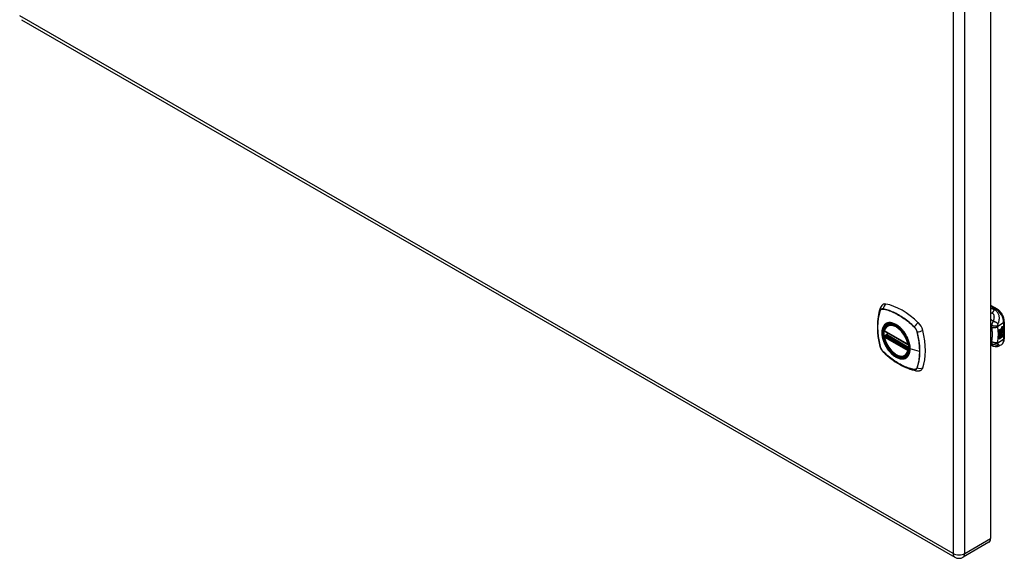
# Model space of a CAD drawing. Header units: inches. Extents: x 96.6 to 114.2, y 31.9 to 58.
# Tile 1 of 3: x 96.6 to 114.2, y 31.9 to 41.5. Entities that reach past the tile are written whole.
import ezdxf

# ---------------------------------------------------------------- set-up
doc = ezdxf.new("R2010")
doc.units = ezdxf.units.IN
doc.header["$MEASUREMENT"] = 0
doc.layers.add('Visible Edges(ANSI)', color=7, linetype='Continuous', lineweight=25)
doc.layers.add('Visible Tangent Edges(ANSI)', color=7, linetype='Continuous', lineweight=25)

msp = doc.modelspace()

# ---------------------------------------------------------------- linework, layer by layer
at = {"layer": 'Visible Edges(ANSI)'}
for p, q in [((113.999, 48.205), (113.999, 32.254)), ((96.654, 41.541), (113.36, 31.92)), ((113.999, 36.429), (114.114, 36.363)), ((114.245, 36.136), (114.245, 35.83)), ((112.105, 35.967), (112.519, 35.729)), ((112.161, 36.072), (112.172, 36.078)), ((114.154, 35.991), (114.192, 36.012)), ((114.154, 35.976), (114.191, 35.997)), ((114.192, 35.997), (114.154, 35.975)), ((114.154, 35.972), (114.192, 35.994)), ((114.154, 35.975), (114.154, 35.991)), ((114.154, 35.958), (114.195, 35.981)), ((114.197, 35.981), (114.154, 35.956)), ((114.154, 35.954), (114.201, 35.981)), ((114.154, 35.956), (114.154, 35.972)), ((114.154, 35.939), (114.191, 35.96)), ((114.154, 35.917), (114.154, 35.954)), ((114.192, 35.96), (114.155, 35.938)), ((114.178, 35.931), (114.192, 35.951)), ((114.191, 36.004), (114.194, 36.006)), ((114.191, 35.997), (114.191, 36.004)), ((114.192, 36.003), (114.191, 36.004)), ((114.192, 35.997), (114.191, 35.997)), ((114.191, 35.983), (114.191, 35.994)), ((114.192, 35.982), (114.191, 35.983)), ((114.191, 35.973), (114.196, 35.978)), ((114.191, 35.96), (114.191, 35.973)), ((114.192, 35.972), (114.191, 35.973)), ((114.192, 35.96), (114.191, 35.96)), ((114.195, 36.005), (114.192, 36.003)), ((114.192, 36.003), (114.192, 35.997)), ((114.192, 35.994), (114.192, 35.982)), ((114.192, 35.982), (114.197, 35.981)), ((114.201, 35.981), (114.192, 35.972)), ((114.192, 35.972), (114.192, 35.96)), ((114.194, 35.997), (114.218, 36.006)), ((114.219, 36.006), (114.194, 35.996)), ((114.195, 36.005), (114.194, 36.006)), ((114.194, 36.002), (114.198, 36.004)), ((114.194, 35.996), (114.194, 36.002)), ((114.194, 35.993), (114.206, 35.987)), ((114.194, 35.984), (114.194, 35.993)), ((114.194, 35.984), (114.201, 35.982)), ((114.202, 35.982), (114.194, 35.984)), ((114.194, 35.971), (114.202, 35.981)), ((114.194, 35.965), (114.205, 35.978)), ((114.206, 35.977), (114.194, 35.962)), ((114.194, 35.962), (114.194, 35.971)), ((114.198, 36.006), (114.197, 36.007)), ((114.2, 36.026), (114.198, 36.027)), ((114.199, 36.024), (114.198, 36.024)), ((114.2, 36.008), (114.198, 36.009)), ((114.198, 36.004), (114.198, 36.006)), ((114.202, 35.982), (114.201, 35.982)), ((114.202, 36.037), (114.218, 36.043)), ((114.202, 36.019), (114.218, 36.025)), ((114.202, 35.981), (114.202, 35.982)), ((114.203, 36.044), (114.219, 36.05)), ((114.219, 36.042), (114.203, 36.036)), ((114.219, 36.024), (114.203, 36.018)), ((114.204, 35.957), (114.203, 35.958)), ((114.204, 35.944), (114.204, 35.957)), ((114.206, 35.977), (114.205, 35.978)), ((114.205, 35.978), (114.218, 35.972)), ((114.206, 35.987), (114.219, 36.002)), ((114.219, 35.971), (114.206, 35.977)), ((114.207, 35.946), (114.207, 35.965)), ((114.208, 35.946), (114.207, 35.946)), ((114.208, 35.966), (114.208, 35.946)), ((114.209, 36.027), (114.219, 36.031)), ((114.209, 36.009), (114.219, 36.013)), ((114.209, 35.984), (114.218, 35.994)), ((114.209, 35.983), (114.209, 35.984)), ((114.21, 35.984), (114.209, 35.984)), ((114.21, 35.982), (114.209, 35.983)), ((114.219, 35.993), (114.21, 35.984)), ((114.21, 35.984), (114.21, 35.982)), ((114.21, 35.982), (114.219, 35.98)), ((114.214, 35.965), (114.218, 35.968)), ((114.218, 36.043), (114.218, 36.049)), ((114.219, 36.042), (114.218, 36.043)), ((114.218, 36.025), (114.218, 36.031)), ((114.219, 36.024), (114.218, 36.025)), ((114.218, 36.006), (114.218, 36.012)), ((114.219, 36.006), (114.218, 36.006)), ((114.218, 35.994), (114.218, 36)), ((114.219, 35.993), (114.218, 35.994)), ((114.218, 35.972), (114.218, 35.981)), ((114.219, 35.971), (114.218, 35.972)), ((114.219, 36.05), (114.219, 36.042)), ((114.219, 36.031), (114.219, 36.024)), ((114.219, 36.013), (114.219, 36.006)), ((114.219, 36.002), (114.219, 35.993)), ((114.219, 35.98), (114.219, 35.971)), ((112.105, 35.872), (112.119, 35.88)), ((112.124, 35.891), (112.124, 35.894)), ((112.13, 35.906), (112.171, 35.929)), ((114.155, 35.938), (114.154, 35.938)), ((114.154, 35.918), (114.165, 35.918)), ((114.154, 35.884), (114.178, 35.917)), ((114.166, 35.917), (114.154, 35.917)), ((114.154, 35.9), (114.166, 35.917)), ((114.18, 35.916), (114.154, 35.881)), ((114.154, 35.827), (114.154, 35.9)), ((114.154, 35.881), (114.169, 35.89)), ((114.154, 35.881), (114.154, 35.882)), ((114.154, 35.829), (114.168, 35.837)), ((114.169, 35.836), (114.154, 35.827)), ((114.155, 35.938), (114.178, 35.931)), ((114.166, 35.917), (114.165, 35.918)), ((114.168, 35.837), (114.168, 35.889)), ((114.169, 35.836), (114.168, 35.837)), ((114.169, 35.89), (114.169, 35.836)), ((114.171, 35.891), (114.186, 35.9)), ((114.171, 35.837), (114.171, 35.891)), ((114.171, 35.839), (114.185, 35.847)), ((114.186, 35.846), (114.171, 35.837)), ((114.18, 35.916), (114.178, 35.917)), ((114.178, 35.917), (114.192, 35.914)), ((114.193, 35.913), (114.18, 35.916)), ((114.185, 35.847), (114.185, 35.899)), ((114.186, 35.846), (114.185, 35.847)), ((114.186, 35.9), (114.186, 35.846)), ((114.188, 35.909), (114.193, 35.913)), ((114.202, 35.909), (114.188, 35.909)), ((114.189, 35.93), (114.194, 35.937)), ((114.19, 35.93), (114.189, 35.93)), ((114.189, 35.91), (114.201, 35.91)), ((114.189, 35.901), (114.202, 35.909)), ((114.189, 35.847), (114.189, 35.901)), ((114.189, 35.849), (114.202, 35.857)), ((114.204, 35.856), (114.189, 35.847)), ((114.196, 35.937), (114.19, 35.93)), ((114.19, 35.93), (114.211, 35.924)), ((114.193, 35.913), (114.192, 35.914)), ((114.196, 35.937), (114.194, 35.937)), ((114.199, 35.944), (114.198, 35.945)), ((114.202, 35.909), (114.201, 35.91)), ((114.202, 35.857), (114.202, 35.91)), ((114.204, 35.909), (114.202, 35.91)), ((114.202, 35.91), (114.225, 35.909)), ((114.204, 35.856), (114.202, 35.857)), ((114.203, 35.92), (114.209, 35.925)), ((114.204, 35.92), (114.203, 35.92)), ((114.211, 35.924), (114.204, 35.92)), ((114.204, 35.92), (114.226, 35.908)), ((114.204, 35.909), (114.204, 35.856)), ((114.226, 35.908), (114.204, 35.909)), ((114.045, 35.699), (113.999, 35.717)), ((114.048, 35.698), (114.045, 35.699)), ((114.192, 35.724), (114.152, 35.701)), ((112.474, 35.529), (112.484, 35.535)), ((113.969, 32.187), (113.506, 31.92))]:
    msp.add_line(p, q, dxfattribs=at)
at = {"layer": 'Visible Edges(ANSI)', "flags": 128}
for points in [[(112.024, 36.376), (112.012, 36.339), (112.002, 36.301), (111.993, 36.263), (111.986, 36.223), (111.981, 36.182), (111.977, 36.141), (111.975, 36.099), (111.974, 36.056), (111.975, 36.013), (111.977, 35.969), (111.981, 35.924), (111.986, 35.879), (111.993, 35.834), (112.001, 35.788), (112.01, 35.742), (112.021, 35.696)], [(112.068, 36.439), (112.06, 36.432), (112.053, 36.424), (112.041, 36.408), (112.031, 36.392), (112.024, 36.376)], [(114.245, 36.136), (114.244, 36.152), (114.242, 36.168), (114.239, 36.185), (114.235, 36.201), (114.229, 36.218), (114.223, 36.234), (114.215, 36.25), (114.207, 36.266), (114.198, 36.281), (114.187, 36.295), (114.177, 36.309), (114.165, 36.322), (114.153, 36.334), (114.14, 36.345), (114.127, 36.354), (114.114, 36.363)], [(112.099, 35.98), (112.103, 35.995), (112.109, 36.009), (112.115, 36.022), (112.122, 36.035), (112.131, 36.046), (112.14, 36.055), (112.15, 36.064), (112.161, 36.072)], [(112.415, 35.99), (112.434, 35.968), (112.451, 35.945), (112.468, 35.921), (112.483, 35.895), (112.497, 35.87), (112.51, 35.843), (112.521, 35.817), (112.531, 35.79)], [(112.474, 35.529), (112.462, 35.523), (112.45, 35.519), (112.437, 35.516), (112.424, 35.514), (112.411, 35.513), (112.397, 35.514), (112.382, 35.516), (112.368, 35.52), (112.354, 35.524), (112.339, 35.53), (112.324, 35.537), (112.309, 35.545), (112.295, 35.554), (112.28, 35.564), (112.266, 35.576), (112.252, 35.588), (112.238, 35.601), (112.225, 35.615), (112.212, 35.629), (112.199, 35.645), (112.187, 35.661), (112.175, 35.677), (112.164, 35.694), (112.154, 35.712), (112.144, 35.73), (112.135, 35.748), (112.127, 35.766), (112.12, 35.785), (112.113, 35.804), (112.108, 35.822), (112.103, 35.841), (112.099, 35.859)], [(112.119, 35.88), (112.121, 35.882), (112.123, 35.885), (112.124, 35.888), (112.124, 35.891)], [(114.192, 35.724), (114.205, 35.733), (114.216, 35.744), (114.225, 35.756), (114.233, 35.77), (114.238, 35.784), (114.242, 35.799), (114.244, 35.814), (114.245, 35.83)], [(112.021, 35.696), (112.025, 35.682), (112.031, 35.668), (112.037, 35.654), (112.044, 35.641), (112.051, 35.629), (112.06, 35.617), (112.07, 35.605), (112.08, 35.594)], [(112.08, 35.594), (112.115, 35.562), (112.15, 35.53), (112.185, 35.501), (112.221, 35.472), (112.257, 35.445), (112.294, 35.42), (112.331, 35.396), (112.368, 35.374), (112.405, 35.353), (112.443, 35.334), (112.481, 35.317), (112.518, 35.301), (112.556, 35.288), (112.594, 35.276), (112.632, 35.266), (112.67, 35.258)], [(114.152, 35.701), (114.143, 35.696), (114.134, 35.692), (114.124, 35.69), (114.114, 35.688), (114.104, 35.687), (114.094, 35.686), (114.085, 35.687), (114.076, 35.689), (114.073, 35.69), (114.07, 35.69), (114.066, 35.691), (114.06, 35.693), (114.054, 35.695), (114.048, 35.698)], [(112.67, 35.258), (112.687, 35.256), (112.706, 35.256), (112.725, 35.259), (112.735, 35.261), (112.745, 35.264)]]:
    msp.add_lwpolyline(points, dxfattribs=at)
at = {"layer": 'Visible Edges(ANSI)'}
for centre, radius, start, end in [((112.111, 35.977), 0.0118, 166.5789, 240.064), ((112.111, 35.861), 0.0118, 119.936, 190.602), ((112.136, 35.895), 0.0118, 119.936, 187.8207), ((112.525, 35.739), 0.0118, 240.064, 282.6676), ((113.433, 32.047), 0.146, 240.064, 299.936)]:
    msp.add_arc(centre, radius, start, end, dxfattribs=at)
for centre, major_axis, start_param, end_param in [((112.164, 36.291), (-0.088, 0.154), 5.827357, 6.382176), ((112.415, 35.293), (-0.639, 1.109), 5.172085, 5.827357), ((112.311, 35.796), (0.157, -0.273), 2.362013, 7.062765), ((112.666, 36.002), (0.088, -0.154), 1.114968, 2.030492), ((111.928, 36.137), (-0.639, 1.109), 3.601288, 4.256561), ((114.202, 36.02), (-0.008, -0.0139), 5.599531, 6.283185), ((114.206, 35.956), (-0.011, -0.0191), 5.44239, 6.249461), ((114.207, 35.955), (-0.011, -0.0191), 5.27034, 6.249461), ((114.203, 36.019), (-0.008, -0.0139), 5.474827, 6.308913), ((114.207, 35.955), (-0.0099, -0.0173), 5.328451, 6.266738), ((114.198, 36.035), (0.00349, 0.00607), 1.10591, 2.348655), ((114.204, 36.039), (-0.0082, -0.0142), 5.490247, 6.612005), ((114.198, 36.017), (0.00337, 0.00586), 1.080045, 2.345144), ((114.204, 36.02), (-0.008, -0.0139), 5.486737, 6.497871), ((114.2, 35.953), (0.00506, 0.00878), 1.199629, 2.268394), ((114.201, 35.952), (-0.00364, -0.00633), 4.818058, 5.834093), ((114.201, 36.027), (0.0096, 0.0166), 0.591478, 1.10591), ((114.203, 36.039), (-0.0082, -0.0142), 0.086325, 0.32882), ((114.2, 36.008), (0.0096, 0.0166), 0.846591, 1.080045), ((114.203, 36.021), (-0.008, -0.0139), 0.088333, 0.214686), ((114.203, 35.954), (-0.00559, -0.00971), 5.834093, 6.283185), ((114.199, 36.032), (0.002, 0.00347), 1.194468, 2.460773), ((114.203, 36.035), (-0.00419, -0.00728), 5.602365, 6.283185), ((114.199, 36.014), (0.002, 0.00347), 1.194614, 2.459504), ((114.203, 36.016), (-0.00419, -0.00728), 5.601097, 6.283185), ((114.203, 35.948), (0.0094, 0.0163), 0.3673, 1.199629), ((114.2, 35.952), (0.00318, 0.00552), 0.285255, 1.676465), ((114.202, 35.951), (-0.00364, -0.00633), 4.818058, 5.834093), ((114.205, 35.954), (-0.00559, -0.00971), 5.834093, 6.944434), ((114.201, 36.03), (0.00409, 0.00711), 0.608795, 1.194468), ((114.201, 36.032), (-0.002, -0.00347), 4.33606, 5.602365), ((114.204, 36.034), (-0.00419, -0.00728), 5.602365, 6.501309), ((114.201, 36.012), (0.00409, 0.00711), 0.608932, 1.194614), ((114.201, 36.013), (-0.002, -0.00347), 4.336206, 5.601097), ((114.204, 36.015), (-0.00419, -0.00728), 5.601097, 6.50115), ((114.202, 35.951), (0.00318, 0.00552), 0.285255, 1.676465), ((114.202, 36.029), (-0.00409, -0.00711), 3.750388, 4.33606), ((114.202, 36.011), (-0.00409, -0.00711), 3.750524, 4.336206), ((114.212, 36.054), (-0.0155, -0.0269), 0.234705, 0.623342), ((114.213, 36.036), (-0.0155, -0.0269), 0.217964, 0.608932), ((114.208, 35.951), (0.0066, 0.0114), 3.865099, 5.348557), ((114.209, 35.951), (0.00319, 0.00555), 3.637533, 5.053908), ((114.21, 35.95), (-0.0066, -0.0114), 0.723506, 2.206964), ((114.2, 35.951), (0.0102, 0.0177), 5.053908, 5.889616), ((114.189, 35.943), (0.0202, 0.0351), 5.348557, 5.747216), ((114.191, 35.942), (-0.0202, -0.0351), 2.206964, 2.656801), ((114.209, 35.962), (-0.0132, -0.023), 0.05511, 0.723506), ((114.21, 35.961), (-0.0132, -0.023), 6.266738, 7.006692), ((112.666, 35.422), (0.088, -0.154), 6.184194, 6.742881), ((113.896, 32.313), (0.073, -0.127), 0, 0.787332)]:
    msp.add_ellipse(centre, major_axis=major_axis, ratio=0.578093, start_param=start_param, end_param=end_param, dxfattribs=at)
msp.add_ellipse((112.307, 35.794), major_axis=(-0.16, 0.277), ratio=0.578093, dxfattribs=at)
at = {"layer": 'Visible Tangent Edges(ANSI)'}
for p, q in [((113.33, 47.938), (113.33, 31.987)), ((113.537, 31.987), (113.537, 47.938)), ((113.33, 31.987), (96.624, 41.608)), ((112.025, 36.331), (112.025, 36.331)), ((112.076, 36.361), (112.077, 36.361)), ((113.999, 36.416), (114.094, 36.361)), ((114.094, 36.361), (114.071, 36.348)), ((112.516, 35.734), (112.102, 35.973)), ((112.631, 36.042), (112.631, 36.042)), ((112.683, 35.952), (112.683, 35.952)), ((114.126, 36.058), (114.233, 36.12)), ((114.197, 35.946), (114.196, 35.947)), ((114.198, 36.03), (114.197, 36.03)), ((114.198, 36.011), (114.197, 36.012)), ((114.198, 35.953), (114.197, 35.953)), ((114.2, 36.034), (114.198, 36.035)), ((114.2, 36.016), (114.198, 36.016)), ((114.203, 36.036), (114.202, 36.037)), ((114.203, 36.018), (114.202, 36.019)), ((114.219, 35.954), (114.218, 35.954)), ((114.233, 36.12), (114.233, 35.814)), ((112.102, 35.857), (112.516, 35.618)), ((112.111, 35.871), (112.122, 35.878)), ((112.525, 35.633), (112.111, 35.871)), ((112.122, 35.878), (112.532, 35.642)), ((112.533, 35.658), (112.13, 35.89)), ((112.136, 35.905), (112.174, 35.927)), ((112.533, 35.676), (112.136, 35.905)), ((114.015, 35.779), (113.999, 35.786)), ((114.233, 35.814), (114.126, 35.752)), ((114.209, 35.939), (114.208, 35.94)), ((112.025, 35.69), (112.025, 35.69)), ((112.077, 35.6), (112.076, 35.6)), ((112.531, 35.637), (112.525, 35.633)), ((112.729, 35.605), (112.558, 35.648)), ((112.631, 35.281), (112.631, 35.281)), ((112.683, 35.311), (112.683, 35.311)), ((113.537, 31.987), (113.999, 32.254))]:
    msp.add_line(p, q, dxfattribs=at)
at = {"layer": 'Visible Tangent Edges(ANSI)', "flags": 128}
for points in [[(112.024, 36.333), (112.017, 36.312), (112.01, 36.289), (112.004, 36.266), (111.998, 36.243), (111.994, 36.219), (111.989, 36.194), (111.986, 36.169), (111.983, 36.143), (111.981, 36.118), (111.979, 36.091), (111.978, 36.065), (111.978, 36.037), (111.978, 36.01), (111.979, 35.982), (111.981, 35.954), (111.983, 35.926), (111.986, 35.897), (111.99, 35.868), (111.994, 35.839), (111.999, 35.81), (112.004, 35.78), (112.01, 35.75), (112.017, 35.721), (112.024, 35.691)], [(112.025, 35.69), (112.017, 35.72), (112.011, 35.75), (112.005, 35.78), (111.999, 35.809), (111.994, 35.839), (111.99, 35.868), (111.987, 35.897), (111.984, 35.925), (111.981, 35.954), (111.98, 35.982), (111.979, 36.009), (111.979, 36.037), (111.979, 36.064), (111.98, 36.09), (111.981, 36.117), (111.984, 36.142), (111.987, 36.168), (111.99, 36.193), (111.994, 36.217), (111.999, 36.241), (112.005, 36.265), (112.011, 36.287), (112.017, 36.31), (112.025, 36.331)], [(112.077, 36.364), (112.073, 36.364), (112.071, 36.365), (112.068, 36.365), (112.065, 36.365), (112.062, 36.365), (112.059, 36.364), (112.056, 36.364), (112.054, 36.363), (112.051, 36.363), (112.049, 36.362), (112.046, 36.361), (112.044, 36.359), (112.042, 36.358), (112.04, 36.356), (112.038, 36.355), (112.036, 36.353), (112.034, 36.351), (112.032, 36.349), (112.03, 36.346), (112.029, 36.344), (112.027, 36.342), (112.026, 36.339), (112.025, 36.336), (112.024, 36.333)], [(112.025, 36.331), (112.026, 36.334), (112.027, 36.337), (112.028, 36.34), (112.03, 36.342), (112.031, 36.344), (112.033, 36.346), (112.035, 36.349), (112.036, 36.35), (112.038, 36.352), (112.04, 36.354), (112.042, 36.355), (112.045, 36.357), (112.047, 36.358), (112.049, 36.359), (112.052, 36.36), (112.054, 36.361), (112.057, 36.361), (112.059, 36.362), (112.062, 36.362), (112.065, 36.362), (112.068, 36.362), (112.07, 36.362), (112.073, 36.362), (112.076, 36.361)], [(112.632, 36.044), (112.61, 36.065), (112.587, 36.086), (112.564, 36.106), (112.541, 36.125), (112.518, 36.144), (112.495, 36.162), (112.472, 36.18), (112.448, 36.197), (112.424, 36.213), (112.401, 36.228), (112.377, 36.243), (112.354, 36.257), (112.33, 36.27), (112.307, 36.282), (112.283, 36.294), (112.26, 36.305), (112.236, 36.315), (112.213, 36.324), (112.19, 36.333), (112.167, 36.341), (112.144, 36.348), (112.121, 36.354), (112.099, 36.359), (112.077, 36.364)], [(112.077, 36.361), (112.099, 36.357), (112.121, 36.352), (112.144, 36.346), (112.167, 36.339), (112.19, 36.331), (112.213, 36.323), (112.236, 36.313), (112.26, 36.303), (112.283, 36.293), (112.306, 36.281), (112.33, 36.269), (112.353, 36.255), (112.377, 36.242), (112.4, 36.227), (112.424, 36.211), (112.447, 36.195), (112.471, 36.179), (112.494, 36.161), (112.517, 36.143), (112.54, 36.124), (112.563, 36.104), (112.586, 36.084), (112.609, 36.063), (112.631, 36.042)], [(114.071, 36.348), (114.068, 36.349), (114.065, 36.35), (114.062, 36.351), (114.059, 36.353), (114.056, 36.354), (114.053, 36.355), (114.05, 36.356), (114.047, 36.357), (114.044, 36.358), (114.041, 36.36), (114.038, 36.361), (114.035, 36.362), (114.032, 36.363), (114.029, 36.364), (114.026, 36.366), (114.023, 36.367), (114.02, 36.368), (114.017, 36.369), (114.014, 36.37), (114.011, 36.372), (114.008, 36.373), (114.005, 36.374), (114.002, 36.375), (113.999, 36.376)], [(113.999, 36.301), (114, 36.3), (114.001, 36.3), (114.003, 36.299), (114.004, 36.299), (114.005, 36.298), (114.006, 36.298), (114.008, 36.297), (114.009, 36.297), (114.01, 36.296), (114.011, 36.296), (114.012, 36.295), (114.014, 36.295), (114.015, 36.295), (114.016, 36.294), (114.017, 36.294), (114.018, 36.293), (114.02, 36.293), (114.021, 36.292), (114.022, 36.292), (114.023, 36.291), (114.024, 36.291), (114.026, 36.29), (114.027, 36.29), (114.028, 36.289)], [(114.071, 36.348), (114.069, 36.346), (114.067, 36.345), (114.065, 36.343), (114.063, 36.341), (114.061, 36.339), (114.059, 36.337), (114.057, 36.335), (114.055, 36.333), (114.054, 36.33), (114.052, 36.328), (114.05, 36.325), (114.048, 36.323), (114.046, 36.32), (114.044, 36.318), (114.043, 36.315), (114.041, 36.312), (114.039, 36.31), (114.037, 36.307), (114.036, 36.304), (114.034, 36.301), (114.033, 36.298), (114.031, 36.295), (114.03, 36.292), (114.028, 36.289)], [(114.134, 36.096), (114.137, 36.104), (114.141, 36.113), (114.144, 36.122), (114.146, 36.131), (114.149, 36.14), (114.151, 36.15), (114.153, 36.159), (114.154, 36.169), (114.155, 36.179), (114.156, 36.189), (114.156, 36.2), (114.156, 36.211), (114.154, 36.222), (114.152, 36.234), (114.15, 36.246), (114.146, 36.258), (114.141, 36.271), (114.135, 36.284), (114.127, 36.296), (114.119, 36.309), (114.108, 36.32), (114.097, 36.331), (114.084, 36.34), (114.071, 36.348)], [(114.046, 36.143), (114.044, 36.145), (114.042, 36.146), (114.04, 36.147), (114.038, 36.149), (114.036, 36.15), (114.034, 36.151), (114.032, 36.153), (114.03, 36.154), (114.028, 36.155), (114.026, 36.157), (114.024, 36.158), (114.022, 36.159), (114.02, 36.161), (114.019, 36.162), (114.017, 36.163), (114.015, 36.165), (114.013, 36.166), (114.011, 36.167), (114.009, 36.169), (114.007, 36.17), (114.005, 36.171), (114.003, 36.173), (114.001, 36.174), (113.999, 36.175)], [(114.046, 36.143), (114.044, 36.14), (114.042, 36.137), (114.041, 36.134), (114.039, 36.131), (114.038, 36.129), (114.036, 36.126), (114.035, 36.123), (114.033, 36.12), (114.032, 36.117), (114.031, 36.114), (114.029, 36.111), (114.028, 36.108), (114.027, 36.104), (114.025, 36.101), (114.024, 36.097), (114.023, 36.094), (114.022, 36.091), (114.021, 36.087), (114.02, 36.084), (114.019, 36.081), (114.018, 36.078), (114.018, 36.074), (114.017, 36.071), (114.016, 36.068)], [(114.028, 36.289), (114.034, 36.287), (114.039, 36.283), (114.044, 36.279), (114.048, 36.274), (114.051, 36.268), (114.054, 36.263), (114.056, 36.257), (114.058, 36.25), (114.059, 36.244), (114.06, 36.238), (114.06, 36.231), (114.061, 36.224), (114.061, 36.218), (114.06, 36.211), (114.06, 36.204), (114.059, 36.198), (114.058, 36.191), (114.057, 36.184), (114.056, 36.177), (114.054, 36.17), (114.052, 36.164), (114.05, 36.157), (114.048, 36.15), (114.046, 36.143)], [(114.134, 36.096), (114.132, 36.098), (114.129, 36.1), (114.127, 36.102), (114.124, 36.105), (114.121, 36.107), (114.118, 36.109), (114.114, 36.112), (114.111, 36.114), (114.107, 36.117), (114.103, 36.119), (114.099, 36.121), (114.095, 36.123), (114.091, 36.126), (114.087, 36.128), (114.083, 36.13), (114.078, 36.132), (114.074, 36.134), (114.07, 36.135), (114.066, 36.137), (114.061, 36.138), (114.057, 36.14), (114.053, 36.141), (114.05, 36.142), (114.046, 36.143)], [(112.112, 36.091), (112.103, 36.083), (112.094, 36.074), (112.087, 36.064), (112.08, 36.053), (112.074, 36.042), (112.069, 36.029), (112.064, 36.016), (112.06, 36.002), (112.057, 35.987), (112.055, 35.971), (112.054, 35.955), (112.054, 35.939), (112.054, 35.922), (112.055, 35.904), (112.057, 35.886), (112.06, 35.868), (112.064, 35.85), (112.069, 35.831), (112.074, 35.812), (112.08, 35.793), (112.087, 35.775), (112.094, 35.756), (112.103, 35.738), (112.112, 35.719)], [(112.555, 35.65), (112.55, 35.592), (112.533, 35.543), (112.505, 35.506), (112.469, 35.482), (112.425, 35.472), (112.375, 35.478), (112.322, 35.497), (112.269, 35.531), (112.217, 35.577), (112.169, 35.632), (112.128, 35.695), (112.095, 35.762), (112.072, 35.832), (112.06, 35.899), (112.058, 35.962), (112.069, 36.016), (112.09, 36.061), (112.121, 36.093), (112.161, 36.111), (112.207, 36.115), (112.258, 36.104), (112.312, 36.079), (112.365, 36.04), (112.415, 35.99)], [(112.145, 36.111), (112.143, 36.11), (112.142, 36.109), (112.14, 36.109), (112.139, 36.108), (112.137, 36.107), (112.136, 36.107), (112.134, 36.106), (112.133, 36.105), (112.132, 36.105), (112.13, 36.104), (112.129, 36.103), (112.127, 36.102), (112.126, 36.101), (112.125, 36.101), (112.123, 36.1), (112.122, 36.099), (112.121, 36.098), (112.119, 36.097), (112.118, 36.096), (112.117, 36.095), (112.115, 36.094), (112.114, 36.093), (112.113, 36.092), (112.112, 36.091)], [(112.467, 35.925), (112.455, 35.942), (112.443, 35.959), (112.431, 35.975), (112.418, 35.99), (112.405, 36.005), (112.391, 36.019), (112.378, 36.032), (112.364, 36.044), (112.349, 36.056), (112.335, 36.067), (112.321, 36.076), (112.306, 36.085), (112.291, 36.093), (112.277, 36.1), (112.262, 36.106), (112.248, 36.111), (112.234, 36.115), (112.22, 36.117), (112.207, 36.119), (112.193, 36.119), (112.181, 36.119), (112.168, 36.117), (112.156, 36.114), (112.145, 36.111)], [(112.631, 36.042), (112.634, 36.039), (112.637, 36.036), (112.64, 36.033), (112.643, 36.029), (112.646, 36.026), (112.648, 36.023), (112.651, 36.019), (112.654, 36.016), (112.656, 36.012), (112.658, 36.008), (112.661, 36.004), (112.663, 36.001), (112.665, 35.997), (112.667, 35.993), (112.669, 35.989), (112.671, 35.985), (112.673, 35.981), (112.675, 35.977), (112.676, 35.973), (112.678, 35.969), (112.679, 35.965), (112.681, 35.96), (112.682, 35.956), (112.683, 35.952)], [(112.685, 35.952), (112.684, 35.957), (112.683, 35.961), (112.682, 35.965), (112.68, 35.969), (112.679, 35.973), (112.677, 35.977), (112.675, 35.981), (112.673, 35.986), (112.671, 35.99), (112.669, 35.994), (112.667, 35.998), (112.665, 36.002), (112.663, 36.006), (112.66, 36.009), (112.658, 36.013), (112.655, 36.017), (112.653, 36.021), (112.65, 36.024), (112.647, 36.028), (112.644, 36.031), (112.641, 36.034), (112.638, 36.038), (112.635, 36.041), (112.632, 36.044)], [(112.683, 35.952), (112.687, 35.937), (112.69, 35.922), (112.694, 35.907), (112.697, 35.892), (112.7, 35.877), (112.703, 35.862), (112.706, 35.848), (112.709, 35.833), (112.711, 35.818), (112.713, 35.803), (112.716, 35.789), (112.718, 35.774), (112.719, 35.76), (112.721, 35.745), (112.723, 35.731), (112.724, 35.717), (112.725, 35.702), (112.726, 35.688), (112.727, 35.674), (112.728, 35.66), (112.728, 35.646), (112.729, 35.632), (112.729, 35.619), (112.729, 35.605)], [(112.685, 35.31), (112.692, 35.331), (112.699, 35.354), (112.705, 35.377), (112.71, 35.4), (112.715, 35.424), (112.719, 35.449), (112.723, 35.474), (112.726, 35.499), (112.728, 35.525), (112.729, 35.551), (112.73, 35.578), (112.731, 35.605), (112.73, 35.632), (112.729, 35.66), (112.728, 35.688), (112.725, 35.717), (112.723, 35.746), (112.719, 35.775), (112.715, 35.804), (112.71, 35.833), (112.705, 35.863), (112.699, 35.893), (112.692, 35.922), (112.685, 35.952)], [(113.999, 36.043), (114, 36.042), (114, 36.042), (114.001, 36.041), (114.002, 36.041), (114.002, 36.041), (114.003, 36.04), (114.004, 36.04), (114.004, 36.039), (114.005, 36.039), (114.006, 36.038), (114.006, 36.038), (114.007, 36.037), (114.008, 36.037), (114.008, 36.037), (114.009, 36.036), (114.01, 36.036), (114.01, 36.035), (114.011, 36.035), (114.012, 36.034), (114.012, 36.034), (114.013, 36.034), (114.013, 36.033), (114.014, 36.033), (114.015, 36.032)], [(114.016, 36.068), (114.016, 36.066), (114.016, 36.065), (114.015, 36.063), (114.015, 36.061), (114.015, 36.06), (114.015, 36.058), (114.015, 36.056), (114.014, 36.055), (114.014, 36.053), (114.014, 36.051), (114.014, 36.05), (114.014, 36.048), (114.014, 36.047), (114.014, 36.046), (114.014, 36.044), (114.014, 36.043), (114.014, 36.041), (114.014, 36.04), (114.014, 36.039), (114.014, 36.037), (114.014, 36.036), (114.014, 36.035), (114.015, 36.033), (114.015, 36.032)], [(114.125, 36.045), (114.122, 36.043), (114.118, 36.04), (114.114, 36.038), (114.11, 36.036), (114.106, 36.034), (114.101, 36.032), (114.096, 36.03), (114.091, 36.028), (114.086, 36.027), (114.081, 36.025), (114.075, 36.024), (114.07, 36.024), (114.065, 36.023), (114.059, 36.023), (114.054, 36.023), (114.049, 36.023), (114.044, 36.024), (114.039, 36.024), (114.034, 36.025), (114.03, 36.026), (114.026, 36.027), (114.022, 36.029), (114.018, 36.03), (114.015, 36.032)], [(114.015, 36.032), (114.016, 36.029), (114.016, 36.025), (114.017, 36.022), (114.018, 36.018), (114.018, 36.015), (114.019, 36.011), (114.02, 36.008), (114.02, 36.004), (114.021, 36), (114.021, 35.997), (114.022, 35.993), (114.022, 35.989), (114.023, 35.986), (114.023, 35.982), (114.023, 35.978), (114.024, 35.975), (114.024, 35.971), (114.024, 35.967), (114.025, 35.963), (114.025, 35.959), (114.025, 35.956), (114.026, 35.952), (114.026, 35.948), (114.026, 35.944)], [(114.126, 36.058), (114.122, 36.057), (114.119, 36.057), (114.115, 36.056), (114.111, 36.055), (114.107, 36.055), (114.102, 36.054), (114.098, 36.054), (114.093, 36.054), (114.088, 36.054), (114.082, 36.054), (114.077, 36.055), (114.072, 36.055), (114.067, 36.056), (114.061, 36.056), (114.056, 36.057), (114.051, 36.058), (114.046, 36.059), (114.041, 36.06), (114.036, 36.061), (114.032, 36.063), (114.028, 36.064), (114.024, 36.065), (114.02, 36.067), (114.016, 36.068)], [(114.125, 36.045), (114.125, 36.046), (114.125, 36.046), (114.125, 36.047), (114.125, 36.047), (114.125, 36.048), (114.125, 36.048), (114.125, 36.049), (114.125, 36.049), (114.125, 36.05), (114.125, 36.05), (114.125, 36.051), (114.125, 36.051), (114.125, 36.052), (114.125, 36.052), (114.125, 36.053), (114.125, 36.053), (114.125, 36.054), (114.125, 36.054), (114.125, 36.055), (114.125, 36.056), (114.125, 36.056), (114.125, 36.057), (114.126, 36.057), (114.126, 36.058)], [(114.125, 35.765), (114.127, 35.777), (114.129, 35.79), (114.131, 35.803), (114.132, 35.815), (114.134, 35.828), (114.135, 35.84), (114.136, 35.852), (114.137, 35.864), (114.137, 35.877), (114.138, 35.889), (114.138, 35.901), (114.138, 35.912), (114.138, 35.924), (114.138, 35.936), (114.137, 35.947), (114.137, 35.959), (114.136, 35.97), (114.135, 35.981), (114.134, 35.992), (114.132, 36.003), (114.131, 36.014), (114.129, 36.024), (114.127, 36.035), (114.125, 36.045)], [(114.126, 36.058), (114.126, 36.06), (114.126, 36.062), (114.126, 36.063), (114.127, 36.065), (114.127, 36.067), (114.127, 36.069), (114.127, 36.07), (114.128, 36.072), (114.128, 36.074), (114.128, 36.075), (114.129, 36.077), (114.129, 36.079), (114.13, 36.081), (114.13, 36.082), (114.13, 36.084), (114.131, 36.085), (114.131, 36.086), (114.131, 36.088), (114.132, 36.089), (114.132, 36.09), (114.133, 36.092), (114.133, 36.093), (114.134, 36.094), (114.134, 36.096)], [(112.119, 35.88), (112.119, 35.88), (112.119, 35.88), (112.119, 35.88), (112.119, 35.88), (112.119, 35.88), (112.119, 35.88), (112.119, 35.88), (112.118, 35.88), (112.118, 35.88), (112.118, 35.88), (112.118, 35.88), (112.118, 35.88), (112.118, 35.88), (112.118, 35.88), (112.118, 35.879), (112.118, 35.879), (112.118, 35.879), (112.118, 35.879), (112.118, 35.879), (112.118, 35.879), (112.118, 35.879), (112.118, 35.879), (112.118, 35.879), (112.118, 35.879)], [(112.118, 35.879), (112.118, 35.879), (112.118, 35.879), (112.118, 35.879), (112.118, 35.879), (112.118, 35.879), (112.118, 35.879), (112.118, 35.879), (112.118, 35.879), (112.119, 35.879), (112.119, 35.879), (112.119, 35.879), (112.119, 35.879), (112.119, 35.879), (112.119, 35.879), (112.119, 35.879), (112.119, 35.879), (112.119, 35.879), (112.119, 35.879), (112.12, 35.879), (112.12, 35.879), (112.12, 35.878), (112.12, 35.878), (112.12, 35.878), (112.121, 35.878)], [(112.121, 35.878), (112.121, 35.878), (112.121, 35.878), (112.121, 35.878), (112.121, 35.878), (112.121, 35.878), (112.121, 35.878), (112.121, 35.878), (112.121, 35.878), (112.121, 35.878), (112.121, 35.878), (112.121, 35.878), (112.121, 35.878), (112.121, 35.878), (112.121, 35.878), (112.121, 35.878), (112.122, 35.878), (112.122, 35.878), (112.122, 35.878), (112.122, 35.878), (112.122, 35.878), (112.122, 35.878), (112.122, 35.878), (112.122, 35.878), (112.122, 35.878)], [(112.124, 35.893), (112.124, 35.893), (112.124, 35.893), (112.124, 35.892), (112.124, 35.892), (112.124, 35.892), (112.124, 35.892), (112.124, 35.892), (112.124, 35.892), (112.124, 35.892), (112.124, 35.892), (112.124, 35.892), (112.124, 35.892), (112.124, 35.892), (112.124, 35.892), (112.124, 35.892), (112.124, 35.892), (112.124, 35.892), (112.124, 35.892), (112.124, 35.892), (112.124, 35.891), (112.124, 35.891), (112.124, 35.891), (112.124, 35.891), (112.124, 35.891)], [(112.127, 35.892), (112.127, 35.892), (112.127, 35.892), (112.127, 35.892), (112.127, 35.892), (112.126, 35.892), (112.126, 35.892), (112.126, 35.892), (112.126, 35.892), (112.126, 35.892), (112.126, 35.892), (112.125, 35.893), (112.125, 35.893), (112.125, 35.893), (112.125, 35.893), (112.125, 35.893), (112.125, 35.893), (112.125, 35.893), (112.125, 35.893), (112.125, 35.893), (112.125, 35.893), (112.124, 35.893), (112.124, 35.893), (112.124, 35.893), (112.124, 35.893)], [(112.13, 35.89), (112.13, 35.891), (112.13, 35.891), (112.13, 35.891), (112.13, 35.891), (112.13, 35.891), (112.13, 35.891), (112.129, 35.891), (112.129, 35.891), (112.129, 35.891), (112.129, 35.891), (112.129, 35.891), (112.129, 35.891), (112.129, 35.891), (112.129, 35.891), (112.128, 35.891), (112.128, 35.891), (112.128, 35.892), (112.128, 35.892), (112.128, 35.892), (112.128, 35.892), (112.128, 35.892), (112.128, 35.892), (112.127, 35.892), (112.127, 35.892)], [(112.5, 35.868), (112.499, 35.87), (112.497, 35.873), (112.496, 35.875), (112.495, 35.877), (112.494, 35.88), (112.492, 35.882), (112.491, 35.885), (112.49, 35.887), (112.488, 35.89), (112.487, 35.892), (112.485, 35.895), (112.484, 35.897), (112.483, 35.899), (112.481, 35.902), (112.48, 35.904), (112.478, 35.906), (112.477, 35.909), (112.476, 35.911), (112.474, 35.914), (112.473, 35.916), (112.471, 35.918), (112.47, 35.921), (112.468, 35.923), (112.467, 35.925)], [(112.558, 35.648), (112.558, 35.657), (112.558, 35.665), (112.557, 35.674), (112.557, 35.683), (112.556, 35.692), (112.555, 35.701), (112.553, 35.71), (112.552, 35.719), (112.55, 35.728), (112.548, 35.737), (112.546, 35.747), (112.543, 35.756), (112.541, 35.765), (112.538, 35.774), (112.535, 35.784), (112.532, 35.793), (112.528, 35.803), (112.525, 35.812), (112.521, 35.821), (112.517, 35.831), (112.513, 35.84), (112.509, 35.849), (112.505, 35.859), (112.5, 35.868)], [(112.531, 35.79), (112.533, 35.784), (112.535, 35.778), (112.537, 35.772), (112.538, 35.766), (112.54, 35.76), (112.541, 35.754), (112.543, 35.748), (112.544, 35.742), (112.546, 35.736), (112.547, 35.73), (112.548, 35.724), (112.549, 35.718), (112.55, 35.712), (112.551, 35.707), (112.552, 35.701), (112.553, 35.695), (112.553, 35.689), (112.554, 35.684), (112.554, 35.678), (112.555, 35.672), (112.555, 35.667), (112.555, 35.661), (112.555, 35.656), (112.555, 35.65)], [(114.015, 35.779), (114.015, 35.777), (114.014, 35.776), (114.014, 35.774), (114.014, 35.772), (114.014, 35.771), (114.014, 35.769), (114.014, 35.768), (114.014, 35.766), (114.014, 35.764), (114.014, 35.763), (114.014, 35.761), (114.014, 35.759), (114.014, 35.758), (114.014, 35.756), (114.014, 35.755), (114.014, 35.753), (114.015, 35.751), (114.015, 35.75), (114.015, 35.748), (114.015, 35.746), (114.015, 35.745), (114.016, 35.743), (114.016, 35.742), (114.016, 35.74)], [(114.026, 35.88), (114.026, 35.876), (114.026, 35.872), (114.025, 35.867), (114.025, 35.863), (114.025, 35.859), (114.024, 35.855), (114.024, 35.851), (114.024, 35.847), (114.023, 35.843), (114.023, 35.838), (114.023, 35.834), (114.022, 35.83), (114.022, 35.826), (114.021, 35.822), (114.021, 35.817), (114.02, 35.813), (114.02, 35.809), (114.019, 35.805), (114.018, 35.8), (114.018, 35.796), (114.017, 35.792), (114.016, 35.788), (114.016, 35.783), (114.015, 35.779)], [(114.125, 35.765), (114.122, 35.763), (114.118, 35.762), (114.114, 35.761), (114.11, 35.761), (114.106, 35.76), (114.101, 35.76), (114.096, 35.759), (114.091, 35.759), (114.086, 35.759), (114.081, 35.759), (114.075, 35.76), (114.07, 35.76), (114.065, 35.761), (114.059, 35.762), (114.054, 35.763), (114.049, 35.765), (114.044, 35.766), (114.039, 35.768), (114.034, 35.769), (114.03, 35.771), (114.026, 35.773), (114.022, 35.775), (114.018, 35.777), (114.015, 35.779)], [(114.026, 35.944), (114.026, 35.941), (114.026, 35.939), (114.026, 35.936), (114.026, 35.934), (114.026, 35.931), (114.026, 35.928), (114.027, 35.926), (114.027, 35.923), (114.027, 35.92), (114.027, 35.918), (114.027, 35.915), (114.027, 35.912), (114.027, 35.91), (114.027, 35.907), (114.027, 35.904), (114.027, 35.902), (114.027, 35.899), (114.026, 35.896), (114.026, 35.893), (114.026, 35.891), (114.026, 35.888), (114.026, 35.885), (114.026, 35.882), (114.026, 35.88)], [(112.024, 35.691), (112.025, 35.686), (112.026, 35.682), (112.027, 35.678), (112.029, 35.674), (112.03, 35.67), (112.032, 35.666), (112.034, 35.662), (112.036, 35.657), (112.038, 35.653), (112.04, 35.649), (112.042, 35.645), (112.044, 35.641), (112.046, 35.637), (112.049, 35.634), (112.051, 35.63), (112.054, 35.626), (112.056, 35.622), (112.059, 35.619), (112.062, 35.615), (112.065, 35.612), (112.068, 35.609), (112.071, 35.605), (112.073, 35.602), (112.077, 35.599)], [(112.076, 35.6), (112.073, 35.603), (112.07, 35.606), (112.068, 35.61), (112.065, 35.613), (112.062, 35.616), (112.059, 35.62), (112.057, 35.623), (112.054, 35.627), (112.052, 35.63), (112.049, 35.634), (112.047, 35.638), (112.045, 35.642), (112.042, 35.646), (112.04, 35.649), (112.038, 35.653), (112.036, 35.657), (112.035, 35.661), (112.033, 35.665), (112.031, 35.67), (112.03, 35.674), (112.028, 35.678), (112.027, 35.682), (112.026, 35.686), (112.025, 35.69)], [(112.631, 35.281), (112.609, 35.285), (112.586, 35.29), (112.564, 35.297), (112.541, 35.303), (112.518, 35.311), (112.495, 35.32), (112.471, 35.329), (112.448, 35.339), (112.425, 35.35), (112.401, 35.361), (112.378, 35.374), (112.354, 35.387), (112.331, 35.401), (112.307, 35.415), (112.284, 35.431), (112.26, 35.447), (112.237, 35.464), (112.214, 35.481), (112.19, 35.5), (112.167, 35.518), (112.144, 35.538), (112.122, 35.558), (112.099, 35.579), (112.077, 35.6)], [(112.077, 35.599), (112.099, 35.578), (112.121, 35.557), (112.144, 35.537), (112.167, 35.518), (112.19, 35.499), (112.214, 35.481), (112.237, 35.463), (112.261, 35.446), (112.284, 35.43), (112.308, 35.415), (112.331, 35.4), (112.355, 35.386), (112.378, 35.373), (112.402, 35.36), (112.425, 35.349), (112.449, 35.338), (112.472, 35.328), (112.496, 35.318), (112.519, 35.31), (112.542, 35.302), (112.565, 35.295), (112.587, 35.289), (112.61, 35.284), (112.632, 35.279)], [(112.112, 35.719), (112.113, 35.717), (112.114, 35.714), (112.115, 35.712), (112.117, 35.709), (112.118, 35.707), (112.119, 35.704), (112.121, 35.702), (112.122, 35.7), (112.123, 35.697), (112.125, 35.695), (112.126, 35.692), (112.127, 35.69), (112.129, 35.688), (112.13, 35.685), (112.132, 35.683), (112.133, 35.68), (112.134, 35.678), (112.136, 35.676), (112.137, 35.673), (112.139, 35.671), (112.14, 35.669), (112.142, 35.666), (112.143, 35.664), (112.145, 35.662)], [(112.145, 35.662), (112.156, 35.645), (112.168, 35.628), (112.181, 35.612), (112.194, 35.597), (112.207, 35.582), (112.22, 35.568), (112.234, 35.555), (112.248, 35.543), (112.262, 35.531), (112.277, 35.521), (112.291, 35.511), (112.306, 35.502), (112.321, 35.494), (112.335, 35.487), (112.35, 35.481), (112.364, 35.476), (112.378, 35.473), (112.392, 35.47), (112.405, 35.468), (112.418, 35.468), (112.431, 35.468), (112.443, 35.47), (112.455, 35.473), (112.467, 35.476)], [(112.5, 35.496), (112.505, 35.499), (112.509, 35.504), (112.513, 35.508), (112.517, 35.513), (112.521, 35.518), (112.525, 35.523), (112.528, 35.528), (112.532, 35.534), (112.535, 35.539), (112.538, 35.545), (112.541, 35.552), (112.543, 35.558), (112.546, 35.565), (112.548, 35.571), (112.55, 35.578), (112.552, 35.585), (112.553, 35.593), (112.555, 35.6), (112.556, 35.608), (112.557, 35.616), (112.557, 35.624), (112.558, 35.632), (112.558, 35.64), (112.558, 35.648)], [(112.729, 35.605), (112.729, 35.591), (112.729, 35.578), (112.728, 35.565), (112.728, 35.551), (112.727, 35.538), (112.726, 35.525), (112.725, 35.512), (112.724, 35.499), (112.723, 35.487), (112.721, 35.474), (112.719, 35.462), (112.718, 35.449), (112.716, 35.437), (112.713, 35.425), (112.711, 35.413), (112.709, 35.401), (112.706, 35.389), (112.703, 35.378), (112.7, 35.366), (112.697, 35.355), (112.694, 35.344), (112.69, 35.333), (112.687, 35.322), (112.683, 35.311)], [(114.126, 35.752), (114.122, 35.75), (114.119, 35.747), (114.115, 35.744), (114.111, 35.742), (114.107, 35.74), (114.102, 35.738), (114.098, 35.736), (114.093, 35.734), (114.088, 35.732), (114.082, 35.731), (114.077, 35.73), (114.072, 35.73), (114.067, 35.729), (114.061, 35.729), (114.056, 35.729), (114.051, 35.729), (114.046, 35.73), (114.041, 35.731), (114.036, 35.732), (114.032, 35.733), (114.028, 35.735), (114.024, 35.736), (114.02, 35.738), (114.016, 35.74)], [(114.016, 35.74), (114.017, 35.737), (114.018, 35.735), (114.018, 35.732), (114.019, 35.73), (114.02, 35.727), (114.021, 35.725), (114.022, 35.723), (114.023, 35.72), (114.024, 35.718), (114.025, 35.716), (114.026, 35.714), (114.028, 35.713), (114.029, 35.711), (114.03, 35.709), (114.032, 35.708), (114.033, 35.707), (114.034, 35.705), (114.036, 35.704), (114.037, 35.703), (114.039, 35.702), (114.04, 35.701), (114.042, 35.7), (114.043, 35.699), (114.045, 35.699)], [(114.134, 35.73), (114.132, 35.727), (114.13, 35.723), (114.127, 35.72), (114.124, 35.717), (114.121, 35.714), (114.118, 35.711), (114.115, 35.708), (114.111, 35.706), (114.108, 35.704), (114.104, 35.701), (114.1, 35.7), (114.096, 35.698), (114.092, 35.697), (114.088, 35.695), (114.084, 35.695), (114.08, 35.694), (114.075, 35.694), (114.071, 35.693), (114.067, 35.694), (114.063, 35.694), (114.059, 35.695), (114.055, 35.695), (114.051, 35.697), (114.048, 35.698)], [(114.126, 35.752), (114.126, 35.753), (114.125, 35.753), (114.125, 35.754), (114.125, 35.754), (114.125, 35.755), (114.125, 35.755), (114.125, 35.756), (114.125, 35.756), (114.125, 35.757), (114.125, 35.757), (114.125, 35.758), (114.125, 35.758), (114.125, 35.759), (114.125, 35.759), (114.125, 35.76), (114.125, 35.76), (114.125, 35.761), (114.125, 35.761), (114.125, 35.762), (114.125, 35.762), (114.125, 35.763), (114.125, 35.763), (114.125, 35.764), (114.125, 35.765)], [(114.134, 35.73), (114.134, 35.731), (114.133, 35.731), (114.133, 35.731), (114.132, 35.732), (114.132, 35.732), (114.131, 35.733), (114.131, 35.734), (114.131, 35.734), (114.13, 35.735), (114.13, 35.736), (114.13, 35.737), (114.129, 35.737), (114.129, 35.738), (114.128, 35.74), (114.128, 35.741), (114.128, 35.742), (114.127, 35.743), (114.127, 35.744), (114.127, 35.745), (114.127, 35.747), (114.126, 35.748), (114.126, 35.749), (114.126, 35.751), (114.126, 35.752)], [(114.152, 35.701), (114.154, 35.702), (114.155, 35.703), (114.155, 35.704), (114.156, 35.705), (114.156, 35.706), (114.156, 35.707), (114.156, 35.708), (114.156, 35.709), (114.155, 35.71), (114.154, 35.712), (114.154, 35.713), (114.153, 35.714), (114.152, 35.715), (114.151, 35.716), (114.149, 35.718), (114.148, 35.719), (114.146, 35.72), (114.145, 35.722), (114.143, 35.723), (114.142, 35.724), (114.14, 35.726), (114.138, 35.727), (114.136, 35.729), (114.134, 35.73)], [(112.467, 35.476), (112.468, 35.477), (112.47, 35.477), (112.471, 35.478), (112.473, 35.479), (112.474, 35.479), (112.476, 35.48), (112.477, 35.481), (112.478, 35.481), (112.48, 35.482), (112.481, 35.483), (112.483, 35.484), (112.484, 35.485), (112.485, 35.485), (112.487, 35.486), (112.488, 35.487), (112.489, 35.488), (112.491, 35.489), (112.492, 35.49), (112.493, 35.491), (112.495, 35.492), (112.496, 35.493), (112.497, 35.494), (112.499, 35.495), (112.5, 35.496)], [(112.683, 35.311), (112.682, 35.308), (112.681, 35.305), (112.679, 35.303), (112.678, 35.3), (112.676, 35.298), (112.675, 35.296), (112.673, 35.294), (112.671, 35.292), (112.669, 35.29), (112.667, 35.288), (112.665, 35.287), (112.663, 35.285), (112.661, 35.284), (112.658, 35.283), (112.656, 35.282), (112.654, 35.281), (112.651, 35.281), (112.648, 35.28), (112.646, 35.28), (112.643, 35.28), (112.64, 35.28), (112.637, 35.28), (112.634, 35.28), (112.631, 35.281)], [(112.632, 35.279), (112.635, 35.279), (112.638, 35.278), (112.641, 35.278), (112.644, 35.278), (112.647, 35.278), (112.65, 35.279), (112.653, 35.279), (112.655, 35.28), (112.658, 35.28), (112.66, 35.281), (112.663, 35.282), (112.665, 35.284), (112.667, 35.285), (112.669, 35.287), (112.671, 35.288), (112.673, 35.29), (112.675, 35.292), (112.677, 35.294), (112.679, 35.297), (112.68, 35.299), (112.682, 35.301), (112.683, 35.304), (112.684, 35.307), (112.685, 35.31)]]:
    msp.add_lwpolyline(points, dxfattribs=at)
at = {"layer": 'Visible Tangent Edges(ANSI)'}
for centre, major_axis, ratio, start_param, end_param in [((112.136, 36.337), (-0.111, 0.039), 0.731263, 0, 0.488467), ((112.033, 36.334), (0.00929, -0.00325), 0.727761, 3.627167, 3.867813), ((112.084, 36.363), (0.00185, 0.00967), 0.732515, 1.610157, 1.850804), ((112.162, 36.352), (-0.021, -0.116), 0.732657, 3.836161, 4.745518), ((114.094, 36.329), (0.0196, 0.0341), 0.578093, 0, 0.783464), ((114.094, 36.2), (0.098, -0.171), 0.578093, 0.787332, 2.358128), ((112.31, 35.796), (-0.173, 0.3), 0.578093, 5.049679, 10.658285), ((114.205, 36.136), (0.0394, 0), 0.575862, 5.497787, 6.283185), ((112.111, 35.977), (-0.0115, 0.0027), 0.695905, 0, 0.935665), ((112.309, 35.795), (-0.15, 0.261), 0.578093, 4.16689, 6.832552), ((112.111, 35.977), (-0.0059, -0.0102), 0.578093, 5.495853, 6.283185), ((112.318, 35.8), (-0.156, 0.271), 0.578093, 6.165882, 6.283185), ((112.637, 36.044), (-0.00681, -0.00711), 0.364019, 5.089303, 5.329949), ((112.691, 36.047), (-0.0822, -0.0848), 0.362026, 4.182044, 5.091401), ((112.688, 35.957), (-0.00956, -0.00234), 0.361195, 0.95229, 1.192936), ((112.718, 36.001), (-0.115, -0.029), 0.359195, 1.190857, 2.100214), ((112.111, 35.861), (-0.0116, -0.0022), 0.423362, 0, 0.692028), ((112.111, 35.861), (-0.0059, -0.0102), 0.578093, 3.925057, 5.495853), ((112.309, 35.795), (0.15, -0.261), 0.578093, 4.16689, 6.832552), ((112.111, 35.861), (-0.0059, 0.0102), 0.578093, 5.499721, 6.283185), ((112.113, 35.89), (0.0019, -0.0117), 0.983789, 0.322582, 1.638537), ((112.119, 35.889), (0.0039, 0.0112), 0.654364, 3.80656, 5.233141), ((112.122, 35.887), (0.0059, 0.0102), 0.578093, 3.925057, 5.333981), ((112.136, 35.895), (-0.0117, -0.0016), 0.469248, 0, 0.204023), ((112.136, 35.895), (-0.0059, -0.0102), 0.578093, 3.925057, 5.349392), ((112.136, 35.895), (-0.0059, 0.0102), 0.578093, 5.499721, 6.283185), ((114.094, 35.894), (0.098, -0.171), 0.578093, 0, 0.787332), ((114.205, 35.83), (0.0394, 0), 0.575862, 5.497787, 6.283185), ((112.136, 35.725), (-0.115, -0.029), 0.359195, 0, 0.145182), ((112.033, 35.693), (-0.00955, -0.00239), 0.36454, 0.145508, 0.386154), ((112.084, 35.606), (-0.00684, -0.00708), 0.367364, 5.896099, 6.136746), ((112.162, 35.679), (-0.0822, -0.0848), 0.362026, 6.137077, 6.283185), ((112.525, 35.739), (-0.0059, -0.0102), 0.578093, 5.495853, 6.283185), ((112.525, 35.739), (-0.0116, -0.0022), 0.423362, 0.692028, 1.60444), ((112.525, 35.623), (0.0059, 0.0102), 0.578093, 0.783464, 2.354261), ((112.525, 35.623), (0.0115, -0.0027), 0.695905, 4.077257, 5.159885), ((112.525, 35.623), (0.0059, -0.0102), 0.578093, 1.626874, 2.358128), ((112.56, 35.651), (-0.00492, 0), 0.575862, 0.141897, 1.156289), ((112.318, 35.8), (0.156, -0.271), 0.578093, 0, 0.117303), ((112.637, 35.287), (0.00181, 0.00967), 0.72917, 2.411878, 2.652524), ((112.691, 35.374), (-0.021, -0.116), 0.732657, 5.791194, 6.283185), ((112.688, 35.316), (-0.00931, 0.0032), 0.731106, 1.28729, 1.527937), ((112.718, 35.39), (-0.111, 0.039), 0.731263, 1.534142, 2.443499), ((113.433, 32.047), (-0.073, -0.127), 0.578093, 5.495853, 6.283185), ((113.433, 32.047), (0.146, 0), 0.575862, 3.926991, 5.497787), ((113.433, 32.047), (0.073, -0.127), 0.578093, 0, 0.787332)]:
    msp.add_ellipse(centre, major_axis=major_axis, ratio=ratio, start_param=start_param, end_param=end_param, dxfattribs=at)
for centre, major_axis in [((112.31, 35.796), (0.171, -0.297)), ((112.307, 35.794), (-0.162, 0.282)), ((112.307, 35.794), (0.162, -0.281))]:
    msp.add_ellipse(centre, major_axis=major_axis, ratio=0.578093, dxfattribs=at)

doc.saveas('drawing.dxf')
